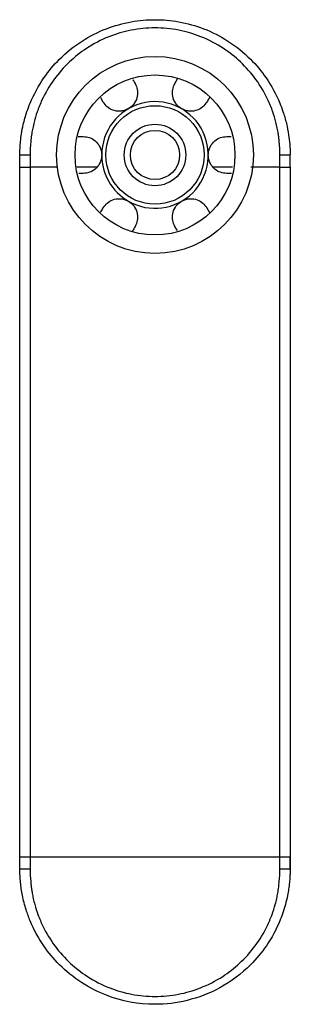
# Model space of a CAD drawing. Header units: millimetres. Extents: x -11 to 11, y -61 to 19.
import ezdxf

# ---------------------------------------------------------------- set-up
doc = ezdxf.new("R2010")
doc.units = ezdxf.units.MM

msp = doc.modelspace()

# ---------------------------------------------------------------- linework, layer by layer
at = {"color": 7, "linetype": 'Continuous', "lineweight": 25}
for p, q in [((1.618, 13.802), (1.835, 14.178)), ((-4.216, 12.302), (-4.409, 12.637)), ((5.833, 9.5), (6.191, 9.5)), ((-10.985, 8), (-10.152, 7.999)), ((10.152, 8.006), (10.985, 8.008)), ((10.152, 7.999), (10.985, 8)), ((10.985, 6.999), (10.985, 8)), ((-10.152, 7), (-10.152, -49)), ((-7.891, 7), (-10.152, 7)), ((-4.749, 7), (-6.355, 7)), ((-5.833, 6.5), (-6.202, 6.5)), ((6.291, 7), (4.749, 7)), ((10.152, 7), (7.783, 7)), ((10.152, -49), (10.152, 7)), ((4.216, 3.698), (4.435, 3.318)), ((-11, -50), (-11, 2.918)), ((11, 2.918), (11, -50)), ((10.985, -50), (10.985, -48.993)), ((-10.152, -49.999), (-10.985, -50)), ((-10.152, -50.006), (-10.985, -50.008)), ((10.985, -50), (10.152, -49.999))]:
    msp.add_line(p, q, dxfattribs=at)
at = {"color": 7, "linetype": 'Continuous', "lineweight": 25, "flags": 128}
for points in [[(-10.985, -48.999), (-10.985, -17.64), (-10.985, 6.999)], [(10.985, 6.999), (10.985, -24.36), (10.985, -49)]]:
    msp.add_lwpolyline(points, dxfattribs=at)
at = {"color": 7, "linetype": 'Continuous', "lineweight": 25}
for radius in [8, 6.5, 4, 2.5, 2]:
    msp.add_circle((0, 8), radius, dxfattribs=at)
for start, end in [(240.00004, 180), (180, 240.00004)]:
    msp.add_arc((0, 8), 4.333, start, end, dxfattribs=at)
for points, knots in [([(-10.985, 8), (-10.985, 8.08), (-10.983, 8.284), (-10.969, 8.652), (-10.93, 9.146), (-10.85, 9.763), (-10.693, 10.575), (-10.458, 11.408), (-9.967, 12.713), (-9.155, 14.202), (-7.722, 15.916), (-6.007, 17.296), (-4.01, 18.305), (-1.993, 18.869), (-0.647, 18.988), (0.65, 18.988), (1.995, 18.868), (4.012, 18.305), (6.007, 17.295), (7.721, 15.916), (9.153, 14.204), (9.965, 12.717), (10.443, 11.447), (10.693, 10.583), (10.866, 9.694), (10.95, 8.946), (10.981, 8.407), (10.984, 8.118), (10.985, 8.008)], [0, 0, 0, 0, 0.007005, 0.017692, 0.032062, 0.050113, 0.071846, 0.104011, 0.125295, 0.193228, 0.250322, 0.318837, 0.38331, 0.443739, 0.500121, 0.500217, 0.55658, 0.616984, 0.681428, 0.749908, 0.80694, 0.87481, 0.896109, 0.925026, 0.952994, 0.974813, 0.990482, 1, 1, 1, 1]), ([(10.121, 8.78), (10.115, 8.877), (10.102, 9.081), (10.069, 9.4), (10.018, 9.77), (9.941, 10.199), (9.805, 10.794), (9.569, 11.57), (9.087, 12.754), (8.256, 14.162), (7.021, 15.565), (5.513, 16.757), (3.815, 17.642), (1.919, 18.198), (-0.006, 18.383), (-1.93, 18.195), (-3.827, 17.638), (-5.524, 16.749), (-7.032, 15.556), (-8.265, 14.149), (-9.094, 12.74), (-9.574, 11.557), (-9.807, 10.785), (-9.942, 10.194), (-10.028, 9.714), (-10.089, 9.248), (-10.111, 8.929), (-10.121, 8.78)], [0, 0, 0, 0, 0.009568, 0.020025, 0.031441, 0.046163, 0.062767, 0.091177, 0.125526, 0.187855, 0.250433, 0.30764, 0.375313, 0.436772, 0.500192, 0.56361, 0.625093, 0.6928, 0.750034, 0.81265, 0.875047, 0.909244, 0.93754, 0.954013, 0.968633, 0.985352, 1, 1, 1, 1]), ([(-1.618, 13.802), (-1.546, 13.643), (-1.403, 13.324), (-1.409, 12.789), (-1.572, 12.326), (-1.822, 12.015), (-2.007, 11.853), (-2.114, 11.786), (-2.167, 11.753)], [0, 0, 0, 0, 0.248994, 0.498806, 0.748526, 0.874002, 0.937926, 1, 1, 1, 1]), ([(-1.797, 14.113), (-1.796, 14.111), (-1.736, 14.007), (-1.676, 13.904), (-1.618, 13.802)], [0, 0, 0, 0, 0.01961, 1, 1, 1, 1]), ([(2.167, 11.753), (2.114, 11.786), (2.007, 11.853), (1.822, 12.015), (1.572, 12.326), (1.409, 12.788), (1.403, 13.324), (1.546, 13.642), (1.618, 13.802)], [0, 0, 0, 0, 0.062093, 0.126054, 0.251467, 0.500941, 0.750322, 1, 1, 1, 1]), ([(-2.167, 11.753), (-2.222, 11.724), (-2.334, 11.664), (-2.566, 11.586), (-2.96, 11.525), (-3.442, 11.614), (-3.909, 11.877), (-4.113, 12.16), (-4.216, 12.302)], [0, 0, 0, 0, 0.062093, 0.126054, 0.251467, 0.500941, 0.750322, 1, 1, 1, 1]), ([(4.216, 12.302), (4.114, 12.161), (3.909, 11.877), (3.443, 11.615), (2.96, 11.525), (2.566, 11.586), (2.333, 11.664), (2.222, 11.724), (2.167, 11.753)], [0, 0, 0, 0, 0.248994, 0.498806, 0.748526, 0.874002, 0.937926, 1, 1, 1, 1]), ([(4.449, 12.705), (4.43, 12.672), (4.352, 12.538), (4.274, 12.404), (4.216, 12.302)], [0, 0, 0, 0, 0.244516, 1, 1, 1, 1]), ([(-6.247, 9.5), (-6.227, 9.5), (-6.089, 9.5), (-5.951, 9.5), (-5.833, 9.5)], [0, 0, 0, 0, 0.150119, 1, 1, 1, 1]), ([(-5.833, 9.5), (-5.66, 9.482), (-5.312, 9.447), (-4.852, 9.174), (-4.533, 8.801), (-4.388, 8.429), (-4.34, 8.189), (-4.336, 8.062), (-4.333, 8)], [0, 0, 0, 0, 0.248994, 0.498806, 0.748526, 0.874002, 0.937926, 1, 1, 1, 1]), ([(4.333, 8), (4.336, 8.062), (4.34, 8.189), (4.388, 8.429), (4.533, 8.801), (4.851, 9.174), (5.312, 9.447), (5.66, 9.482), (5.833, 9.5)], [0, 0, 0, 0, 0.062093, 0.126054, 0.251467, 0.500941, 0.750322, 1, 1, 1, 1]), ([(-10.152, 7.999), (-10.152, 7.832), (-10.151, 7.499), (-10.152, 7.166), (-10.152, 7)], [0, 0, 0, 0, 0.5, 1, 1, 1, 1]), ([(-4.333, 8), (-4.336, 7.938), (-4.34, 7.811), (-4.388, 7.571), (-4.533, 7.199), (-4.851, 6.826), (-5.312, 6.553), (-5.66, 6.518), (-5.833, 6.5)], [0, 0, 0, 0, 0.062093, 0.126054, 0.251467, 0.500941, 0.750322, 1, 1, 1, 1]), ([(5.833, 6.5), (5.66, 6.518), (5.312, 6.553), (4.852, 6.826), (4.533, 7.199), (4.388, 7.571), (4.34, 7.811), (4.336, 7.938), (4.333, 8)], [0, 0, 0, 0, 0.248994, 0.498806, 0.748526, 0.874002, 0.937926, 1, 1, 1, 1]), ([(10.152, 7), (10.152, 7.166), (10.151, 7.499), (10.152, 7.832), (10.152, 7.999)], [0, 0, 0, 0, 0.5, 1, 1, 1, 1]), ([(-10.985, 6.999), (-10.987, 6.999), (-10.971, 7), (-10.894, 7), (-10.834, 7), (-10.675, 7), (-10.578, 7), (-10.37, 7), (-10.259, 7), (-10.152, 7)], [0, 0, 0, 0, 0.25, 0.25, 0.5, 0.5, 0.75, 0.75, 1, 1, 1, 1]), ([(6.206, 6.5), (6.199, 6.5), (6.075, 6.5), (5.951, 6.5), (5.833, 6.5)], [0, 0, 0, 0, 0.05629, 1, 1, 1, 1]), ([(10.152, 7), (10.259, 7), (10.37, 7), (10.578, 7), (10.675, 7), (10.834, 7), (10.894, 7), (10.971, 7), (10.987, 6.999), (10.985, 6.999)], [0, 0, 0, 0, 0.25, 0.25, 0.5, 0.5, 0.75, 0.75, 1, 1, 1, 1]), ([(-4.216, 3.698), (-4.114, 3.839), (-3.909, 4.123), (-3.443, 4.385), (-2.96, 4.475), (-2.566, 4.414), (-2.333, 4.336), (-2.222, 4.276), (-2.167, 4.247)], [0, 0, 0, 0, 0.248994, 0.498806, 0.748526, 0.874002, 0.937926, 1, 1, 1, 1]), ([(-2.167, 4.247), (-2.114, 4.214), (-2.007, 4.147), (-1.822, 3.985), (-1.572, 3.674), (-1.409, 3.212), (-1.403, 2.676), (-1.546, 2.358), (-1.618, 2.198)], [0, 0, 0, 0, 0.062093, 0.126054, 0.251467, 0.500941, 0.750322, 1, 1, 1, 1]), ([(1.618, 2.198), (1.546, 2.357), (1.403, 2.676), (1.409, 3.211), (1.572, 3.674), (1.822, 3.985), (2.007, 4.147), (2.114, 4.214), (2.167, 4.247)], [0, 0, 0, 0, 0.248994, 0.498806, 0.748526, 0.874002, 0.937926, 1, 1, 1, 1]), ([(2.167, 4.247), (2.222, 4.276), (2.334, 4.336), (2.566, 4.414), (2.96, 4.475), (3.442, 4.386), (3.909, 4.123), (4.113, 3.84), (4.216, 3.698)], [0, 0, 0, 0, 0.0620933, 0.1260543, 0.2514672, 0.5009413, 0.7503224, 1, 1, 1, 1]), ([(-4.416, 3.351), (-4.408, 3.365), (-4.341, 3.481), (-4.274, 3.596), (-4.216, 3.698)], [0, 0, 0, 0, 0.12152, 1, 1, 1, 1]), ([(-1.618, 2.198), (-1.692, 2.069), (-1.771, 1.933), (-1.849, 1.798), (-1.852, 1.792)], [0, 0, 0, 0, 0.954159, 1, 1, 1, 1]), ([(1.809, 1.867), (1.804, 1.876), (1.74, 1.986), (1.676, 2.096), (1.618, 2.198)], [0, 0, 0, 0, 0.078761, 1, 1, 1, 1]), ([(-10.985, -49), (-10.987, -49), (-10.971, -49), (-10.894, -49), (-10.834, -49), (-10.675, -49), (-10.578, -49), (-10.37, -49), (-10.259, -49), (-10.152, -49)], [0, 0, 0, 0, 0.25, 0.25, 0.5, 0.5, 0.75, 0.75, 1, 1, 1, 1]), ([(-10.152, -49), (-10.152, -49.166), (-10.151, -49.499), (-10.152, -49.832), (-10.152, -49.999)], [0, 0, 0, 0, 0.5, 1, 1, 1, 1]), ([(10.152, -49.999), (10.152, -49.832), (10.151, -49.499), (10.152, -49.166), (10.152, -49)], [0, 0, 0, 0, 0.5, 1, 1, 1, 1]), ([(10.152, -49), (10.259, -49), (10.37, -49), (10.578, -49), (10.675, -49), (10.834, -49), (10.894, -49), (10.971, -49), (10.987, -49), (10.985, -49)], [0, 0, 0, 0, 0.25, 0.25, 0.5, 0.5, 0.75, 0.75, 1, 1, 1, 1]), ([(10.985, -50), (10.984, -50.109), (10.982, -50.339), (10.965, -50.701), (10.93, -51.134), (10.869, -51.623), (10.765, -52.223), (10.559, -53.097), (10.079, -54.503), (9.163, -56.19), (7.574, -58.1), (5.413, -59.72), (2.709, -60.768), (-0.465, -61.15), (-4.218, -60.458), (-7.266, -58.471), (-9.161, -56.192), (-10.009, -54.633), (-10.517, -53.236), (-10.741, -52.363), (-10.87, -51.621), (-10.935, -51.087), (-10.977, -50.549), (-10.982, -50.189), (-10.985, -50.008)], [0, 0, 0, 0, 0.009508, 0.020044, 0.031607, 0.04732, 0.063034, 0.08471, 0.125478, 0.192291, 0.250699, 0.341047, 0.424372, 0.500662, 0.617291, 0.749523, 0.807869, 0.87462, 0.902961, 0.937388, 0.952986, 0.968585, 0.984244, 1, 1, 1, 1]), ([(-10.099, -51.022), (-10.091, -51.118), (-10.075, -51.319), (-10.036, -51.633), (-9.979, -51.997), (-9.895, -52.419), (-9.75, -53.004), (-9.505, -53.765), (-9.01, -54.924), (-8.172, -56.298), (-6.939, -57.668), (-5.443, -58.828), (-3.763, -59.691), (-1.893, -60.231), (0.004, -60.412), (1.901, -60.23), (3.771, -59.688), (5.45, -58.824), (6.947, -57.661), (8.179, -56.289), (9.016, -54.913), (9.508, -53.755), (9.752, -52.996), (9.896, -52.414), (9.989, -51.942), (10.059, -51.483), (10.086, -51.169), (10.099, -51.022)], [0, 0, 0, 0, 0.009572, 0.020038, 0.031452, 0.046226, 0.062824, 0.091351, 0.125528, 0.187896, 0.250411, 0.307671, 0.375274, 0.436745, 0.500132, 0.563518, 0.625006, 0.692631, 0.749909, 0.812544, 0.874864, 0.908995, 0.937483, 0.953949, 0.968621, 0.985342, 1, 1, 1, 1])]:
    msp.add_open_spline(points, degree=3, knots=knots, dxfattribs=at)
for points in [[(-10.985, 6.999), (-10.985, 7.333), (-10.985, 7.666), (-10.985, 8)], [(-10.121, 8.78), (-10.142, 8.52), (-10.152, 8.259), (-10.152, 7.999)], [(10.152, 8.006), (10.152, 8.264), (10.142, 8.522), (10.121, 8.78)], [(10.152, 7.999), (10.152, 8.001), (10.152, 8.004), (10.152, 8.006)], [(-10.985, -50), (-10.985, -49.666), (-10.985, -49.333), (-10.985, -48.999)], [(-10.152, -49), (-3.447, -49), (3.447, -49), (10.152, -49)], [(-10.152, -49.999), (-10.152, -50.001), (-10.152, -50.004), (-10.152, -50.006)], [(-10.152, -50.006), (-10.152, -50.346), (-10.134, -50.685), (-10.099, -51.022)], [(10.099, -51.022), (10.134, -50.682), (10.152, -50.341), (10.152, -49.999)]]:
    msp.add_open_spline(points, degree=3, dxfattribs=at)

doc.saveas('drawing.dxf')
